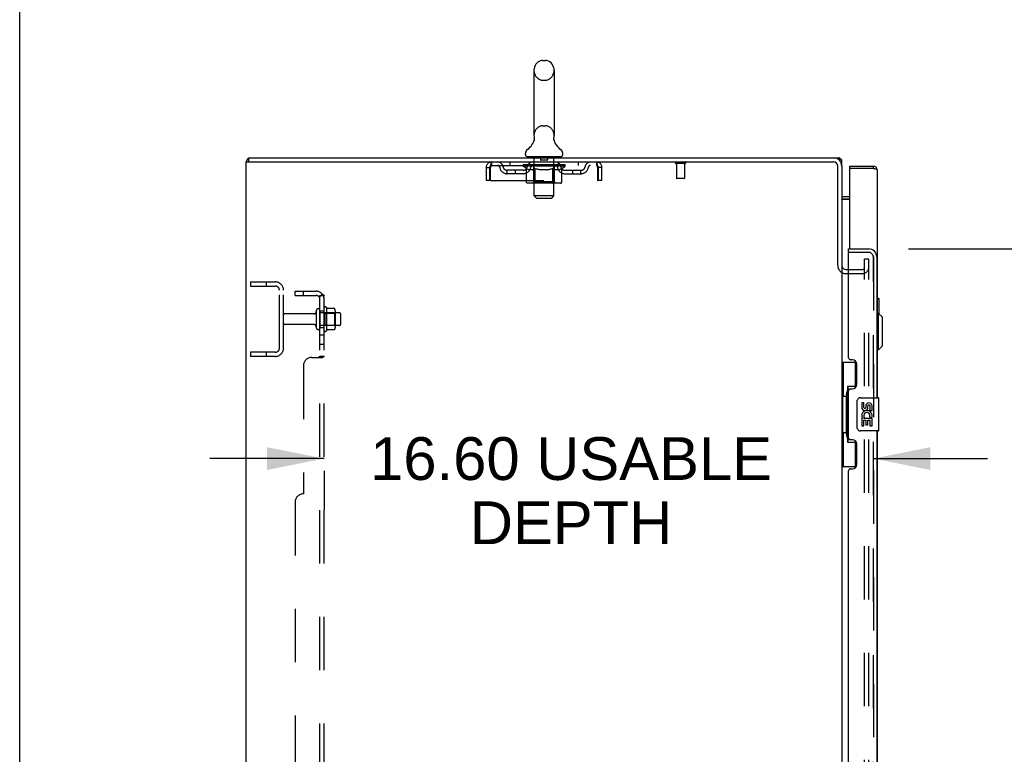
# Model space of a CAD drawing. Header units: inches. Extents: x 0 to 293, y 0 to 190.
# Tile 15 of 104: x 0 to 30, y 116 to 138. Entities that reach past the tile are written whole.
import ezdxf

# ---------------------------------------------------------------- set-up
doc = ezdxf.new("R2010")
doc.units = ezdxf.units.IN
doc.header["$LTSCALE"] = 16.12069
doc.header["$MEASUREMENT"] = 0
doc.linetypes.add('HIDDEN', pattern=[0.2, 0.1, -0.1])
doc.layers.get('0').update_dxf_attribs({"linetype": 'CONTINUOUS'})
for name, color, linetype in [('DEFAULT_2', 8, 'HIDDEN'), ('DIMENSIONS', 7, 'CONTINUOUS'), ('EXD_ENCLOSURE_DOOR_ASSEMBLY', 7, 'CONTINUOUS'), ('LEFT_OR_SECONDARY_DOOR_ASSEMBLY', 7, 'CONTINUOUS'), ('RIGHT_OR_MAIN_DOOR_ASSEMBLY', 7, 'CONTINUOUS'), ('SUBPANEL', 7, 'CONTINUOUS')]:
    doc.layers.add(name, color=color, linetype=linetype)
doc.styles.get("Standard").update_dxf_attribs({"font": 'arial.ttf'})
doc.dimstyles.new('DIMSTYLE_1', dxfattribs={"dimtxt": 1.293103, "dimasz": 1.724138, "dimexe": 0.09, "dimexo": 0.07, "dimgap": 0.0375, "dimtad": 0, "dimtih": 1, "dimtoh": 1, "dimzin": 4, "dimdsep": 46, "dimtxsty": 'Standard', "dimblk": '_FILLED', "dimblk1": '_FILLED', "dimblk2": '_FILLED', "dimcen": 0.09, "dimadec": 3, "dimazin": 1, "dimtfac": 1, "dimtdec": 3, "dimtofl": 0, "dimtmove": 0, "dimatfit": 3, "dimldrblk": '_FILLED', "dimfxl": 0, "dimtolj": 1, "dimtzin": 4, "dimarcsym": 0})

# ---------------------------------------------------------------- blocks, each defined once
blk = doc.blocks.new('_FILLED')
at = {"color": 0, "linetype": 'ByBlock'}
blk.add_solid([(0, 0), (-1, 0.2), (-1, -0.2)], dxfattribs=at)
blk = doc.blocks.new('*D7')
at = {"layer": 'DIMENSIONS', "color": 2, "linetype": 'Continuous'}
for p, q in [((26.869, 131.112), (34.052, 131.112)), ((32.5, 131.112), (32.5, 102.005)), ((32.5, 68.612), (32.5, 97.479)), ((26.869, 68.612), (34.052, 68.612))]:
    blk.add_line(p, q, dxfattribs=at)
at = {"layer": 'DIMENSIONS', "color": 2, "linetype": 'Continuous', "xscale": 1.724137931, "yscale": 1.724137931, "zscale": 1.724137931}
for p, rotation in [((32.5, 131.112), 90), ((32.5, 68.612), 270)]:
    blk.add_blockref('_FILLED', p, dxfattribs=dict(at, rotation=rotation))
at = {"layer": 'DIMENSIONS', "color": 2, "linetype": 'Continuous', "insert": (32.5, 101.358), "char_height": 1.2931, "width": 6.61454, "attachment_point": 2, "line_spacing_factor": 0.9}
blk.add_mtext('62.50\\PDOORS', dxfattribs=at)
blk = doc.blocks.new('*D11')
at = {"layer": 'DIMENSIONS', "color": 2, "linetype": 'Continuous'}
for p, q in [((9.2, 124.774), (5.752, 124.774)), ((25.804, 124.774), (29.253, 124.774)), ((9.2, 124.405), (9.2, 123.222)), ((25.804, 124.405), (25.804, 123.222))]:
    blk.add_line(p, q, dxfattribs=at)
at = {"layer": 'DIMENSIONS', "color": 2, "linetype": 'Continuous', "xscale": 1.724137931, "yscale": 1.724137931, "zscale": 1.724137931}
blk.add_blockref('_FILLED', (9.2, 124.774), dxfattribs=at)
at = {"layer": 'DIMENSIONS', "color": 2, "linetype": 'Continuous', "xscale": 1.724137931, "yscale": 1.724137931, "zscale": 1.724137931, "rotation": 180}
blk.add_blockref('_FILLED', (25.804, 124.774), dxfattribs=at)
at = {"layer": 'DIMENSIONS', "color": 2, "linetype": 'Continuous', "insert": (16.667, 125.421), "char_height": 1.2931, "width": 12.13306, "attachment_point": 2, "line_spacing_factor": 0.9}
blk.add_mtext('16.60 USABLE\\PDEPTH', dxfattribs=at)

msp = doc.modelspace()

# ---------------------------------------------------------------- linework, layer by layer
at = {"color": 7, "linetype": 'Continuous'}
for p, q in [((0, 0), (0, 189.655)), ((15.807, 136.808), (15.894, 136.808)), ((15.544, 136.508), (15.544, 134.533)), ((16.156, 136.508), (16.156, 134.533)), ((15.55, 134.39), (15.549, 134.385)), ((16.144, 134.434), (16.145, 134.439)), ((16.144, 134.429), (16.144, 134.434)), ((16.144, 134.424), (16.144, 134.429)), ((16.145, 134.419), (16.144, 134.424)), ((16.145, 134.444), (16.146, 134.449)), ((16.145, 134.439), (16.145, 134.444)), ((16.145, 134.414), (16.145, 134.419)), ((16.146, 134.409), (16.145, 134.414)), ((16.146, 134.454), (16.147, 134.459)), ((16.146, 134.449), (16.146, 134.454)), ((16.147, 134.404), (16.146, 134.409)), ((16.147, 134.459), (16.148, 134.463)), ((16.148, 134.4), (16.147, 134.404)), ((16.149, 134.396), (16.148, 134.4)), ((15.288, 133.961), (15.288, 134.001)), ((16.413, 133.961), (16.413, 134.001)), ((6.85, 61.987), (6.85, 133.737)), ((6.85, 133.737), (24.6, 133.737)), ((6.913, 133.862), (6.913, 133.737)), ((6.913, 133.862), (24.6, 133.862)), ((15.35, 133.892), (15.35, 133.862)), ((16.35, 133.892), (15.35, 133.892)), ((16.35, 133.892), (16.35, 133.862)), ((24.775, 133.799), (24.775, 133.862)), ((24.797, 133.843), (24.775, 133.81)), ((24.725, 130.619), (24.725, 133.612)), ((24.85, 133.612), (24.85, 130.612)), ((25.093, 132.612), (24.892, 132.612)), ((24.85, 130.581), (24.85, 69.144)), ((24.975, 130.487), (25.054, 130.487))]:
    msp.add_line(p, q, dxfattribs=at)
at = {"color": 3, "linetype": 'Continuous'}
for p, q in [((24.6, 133.862), (24.775, 133.862)), ((24.85, 133.799), (24.766, 133.799)), ((24.85, 133.612), (24.85, 133.799)), ((24.851, 132.616), (24.851, 132.619)), ((24.851, 132.613), (24.851, 132.616)), ((24.851, 132.61), (24.851, 132.613)), ((24.851, 132.61), (25.093, 132.61)), ((25.093, 132.687), (24.892, 132.687))]:
    msp.add_line(p, q, dxfattribs=at)
at = {"color": 7, "linetype": 'Continuous'}
msp.add_lwpolyline([(15.552, 134.463), (15.553, 134.459), (15.554, 134.454), (15.555, 134.449), (15.555, 134.444), (15.556, 134.439), (15.556, 134.434), (15.556, 134.429), (15.556, 134.424), (15.556, 134.419), (15.555, 134.414), (15.555, 134.409), (15.554, 134.404), (15.553, 134.399), (15.552, 134.394), (15.55, 134.39)], dxfattribs=at)
at = {"color": 3, "linetype": 'Continuous'}
for points in [[(24.787, 133.854), (24.785, 133.856), (24.784, 133.858), (24.783, 133.859), (24.781, 133.86), (24.78, 133.861), (24.779, 133.862), (24.777, 133.862), (24.776, 133.862), (24.775, 133.862)], [(24.797, 133.843), (24.796, 133.844), (24.794, 133.846), (24.792, 133.847), (24.791, 133.849), (24.789, 133.851), (24.787, 133.854)]]:
    msp.add_lwpolyline(points, dxfattribs=at)
at = {"color": 7, "linetype": 'Continuous'}
for centre, radius, start, end in [((15.85, 136.508), 0.306, 105.6303, 180), ((15.807, 136.664), 0.144, 90, 105.6303), ((15.894, 136.664), 0.144, 74.3697, 90), ((15.85, 136.508), 0.306, 0, 74.3697), ((15.85, 134.533), 0.306, 180, 193.2053), ((15.85, 134.533), 0.306, 346.7947, 360), ((15.052, 134.549), 0.523, 304.6624, 347.2389), ((16.648, 134.549), 0.523, 192.7611, 235.3376), ((15.432, 134.001), 0.144, 124.6624, 180), ((15.357, 133.961), 0.069, 180, 265), ((16.344, 133.961), 0.069, 275, 360), ((16.269, 134.001), 0.144, 360, 55.3376), ((24.6, 133.612), 0.25, 0, 90), ((24.6, 133.612), 0.125, 0, 90), ((24.892, 132.729), 0.117, 249.2391, 270), ((24.975, 130.612), 0.125, 180, 270)]:
    msp.add_arc(centre, radius, start, end, dxfattribs=at)
at = {"color": 3, "linetype": 'Continuous'}
for centre, radius, start, end in [((6.986, 133.726), 0.136, 122.7312, 175.358), ((24.733, 133.745), 0.117, 27.4991, 56.9002), ((24.892, 132.729), 0.042, 180, 270)]:
    msp.add_arc(centre, radius, start, end, dxfattribs=at)
at = {"layer": 'DEFAULT_2', "color": 8, "linetype": 'HIDDEN'}
for p, q in [((15.807, 136.208), (15.894, 136.208)), ((15.807, 134.833), (15.894, 134.833)), ((14.267, 133.633), (14.267, 133.737)), ((14.267, 133.633), (17.433, 133.633)), ((14.819, 133.737), (14.819, 133.633)), ((15.217, 133.608), (15.217, 133.654)), ((15.227, 133.648), (15.227, 133.654)), ((15.235, 133.644), (15.235, 133.648)), ((15.235, 133.644), (16.465, 133.644)), ((15.244, 133.644), (15.244, 133.648)), ((15.245, 133.644), (15.245, 133.648)), ((15.255, 133.648), (15.255, 133.654)), ((15.271, 133.644), (15.271, 133.648)), ((15.273, 133.644), (15.273, 133.648)), ((15.302, 133.648), (15.302, 133.654)), ((15.316, 133.644), (15.316, 133.648)), ((15.319, 133.644), (15.319, 133.648)), ((15.523, 133.647), (15.322, 133.647)), ((15.365, 133.648), (15.365, 133.654)), ((15.367, 133.644), (15.367, 133.647)), ((15.367, 133.644), (15.367, 133.647)), ((15.37, 133.644), (15.37, 133.647)), ((15.377, 133.644), (15.377, 133.648)), ((15.377, 133.644), (15.377, 133.647)), ((15.381, 133.644), (15.381, 133.648)), ((15.384, 133.644), (15.384, 133.648)), ((15.389, 133.644), (15.389, 133.647)), ((15.403, 133.644), (15.403, 133.647)), ((15.413, 133.633), (15.413, 133.737)), ((15.421, 133.644), (15.421, 133.65)), ((15.421, 133.644), (15.421, 133.647)), ((15.442, 133.644), (15.442, 133.647)), ((15.443, 133.648), (15.443, 133.654)), ((15.453, 133.644), (15.453, 133.648)), ((15.457, 133.644), (15.457, 133.648)), ((15.466, 133.644), (15.466, 133.647)), ((15.478, 133.644), (15.478, 133.652)), ((15.493, 133.644), (15.493, 133.647)), ((15.496, 133.644), (15.496, 133.647)), ((15.523, 133.644), (15.523, 133.647)), ((15.59, 133.647), (15.528, 133.647)), ((15.53, 133.892), (15.53, 133.862)), ((15.534, 133.648), (15.534, 133.654)), ((15.54, 133.644), (15.54, 133.648)), ((15.545, 133.644), (15.545, 133.648)), ((15.55, 132.711), (15.55, 133.862)), ((15.551, 133.644), (15.551, 133.653)), ((15.555, 133.644), (15.555, 133.647)), ((15.566, 133.644), (15.566, 133.647)), ((15.59, 133.644), (15.59, 133.647)), ((15.665, 133.647), (15.606, 133.647)), ((15.626, 133.644), (15.626, 133.647)), ((15.634, 133.648), (15.634, 133.654)), ((15.637, 133.644), (15.637, 133.648)), ((15.64, 133.644), (15.64, 133.654)), ((15.642, 133.644), (15.642, 133.648)), ((15.65, 133.644), (15.65, 133.648)), ((15.665, 133.644), (15.665, 133.647)), ((15.746, 133.647), (15.691, 133.647)), ((15.704, 133.644), (15.704, 133.647)), ((15.736, 133.647), (15.85, 133.654)), ((15.74, 133.648), (15.74, 133.654)), ((15.741, 133.654), (15.74, 133.654)), ((15.741, 133.648), (15.741, 133.654)), ((15.741, 133.644), (15.741, 133.648)), ((15.745, 133.882), (15.745, 133.802)), ((15.745, 133.644), (15.745, 133.648)), ((15.746, 133.644), (15.746, 133.648)), ((15.746, 133.644), (15.746, 133.647)), ((15.945, 133.792), (15.755, 133.792)), ((15.829, 133.647), (15.781, 133.647)), ((15.787, 133.644), (15.787, 133.647)), ((15.829, 133.644), (15.829, 133.647)), ((15.848, 133.648), (15.848, 133.648)), ((15.848, 133.644), (15.848, 133.648)), ((15.848, 133.644), (15.848, 133.648)), ((15.85, 133.648), (15.85, 133.654)), ((15.85, 133.654), (15.965, 133.647)), ((15.853, 133.644), (15.853, 133.648)), ((15.853, 133.644), (15.853, 133.648)), ((15.853, 133.648), (15.853, 133.648)), ((15.871, 133.644), (15.871, 133.647)), ((15.871, 133.647), (15.919, 133.647)), ((15.914, 133.644), (15.914, 133.647)), ((15.954, 133.644), (15.954, 133.648)), ((15.955, 133.882), (15.955, 133.802)), ((15.955, 133.644), (15.955, 133.647)), ((15.955, 133.647), (16.009, 133.647)), ((15.956, 133.644), (15.956, 133.648)), ((15.96, 133.648), (15.96, 133.654)), ((15.96, 133.648), (15.96, 133.654)), ((15.96, 133.654), (15.96, 133.654)), ((15.96, 133.644), (15.96, 133.648)), ((15.996, 133.644), (15.996, 133.647)), ((16.035, 133.644), (16.035, 133.647)), ((16.035, 133.647), (16.094, 133.647)), ((16.051, 133.644), (16.051, 133.648)), ((16.058, 133.644), (16.058, 133.648)), ((16.061, 133.644), (16.061, 133.654)), ((16.063, 133.644), (16.063, 133.648)), ((16.067, 133.648), (16.067, 133.654)), ((16.074, 133.644), (16.074, 133.647)), ((16.11, 133.644), (16.11, 133.647)), ((16.11, 133.647), (16.172, 133.647)), ((16.134, 133.644), (16.134, 133.647)), ((16.145, 133.644), (16.145, 133.647)), ((16.149, 133.644), (16.149, 133.653)), ((16.15, 132.711), (16.15, 133.862)), ((16.155, 133.644), (16.155, 133.648)), ((16.16, 133.644), (16.16, 133.648)), ((16.167, 133.648), (16.167, 133.654)), ((16.17, 133.892), (16.17, 133.862)), ((16.177, 133.644), (16.177, 133.647)), ((16.177, 133.647), (16.484, 133.647)), ((16.204, 133.644), (16.204, 133.647)), ((16.207, 133.644), (16.207, 133.647)), ((16.223, 133.644), (16.223, 133.652)), ((16.234, 133.644), (16.234, 133.647)), ((16.243, 133.644), (16.243, 133.648)), ((16.248, 133.644), (16.248, 133.648)), ((16.257, 133.648), (16.257, 133.654)), ((16.259, 133.644), (16.259, 133.647)), ((16.279, 133.644), (16.279, 133.65)), ((16.28, 133.644), (16.28, 133.647)), ((16.288, 133.633), (16.288, 133.737)), ((16.298, 133.644), (16.298, 133.647)), ((16.312, 133.644), (16.312, 133.647)), ((16.316, 133.644), (16.316, 133.648)), ((16.32, 133.644), (16.32, 133.648)), ((16.323, 133.644), (16.323, 133.648)), ((16.323, 133.644), (16.323, 133.647)), ((16.33, 133.644), (16.33, 133.647)), ((16.333, 133.644), (16.333, 133.647)), ((16.334, 133.644), (16.334, 133.647)), ((16.335, 133.648), (16.335, 133.654)), ((16.362, 133.651), (16.482, 133.652)), ((16.362, 133.647), (16.362, 133.651)), ((16.381, 133.644), (16.381, 133.648)), ((16.384, 133.644), (16.384, 133.648)), ((16.399, 133.648), (16.399, 133.654)), ((16.427, 133.644), (16.427, 133.648)), ((16.429, 133.644), (16.429, 133.648)), ((16.445, 133.648), (16.445, 133.654)), ((16.455, 133.644), (16.455, 133.648)), ((16.456, 133.644), (16.456, 133.648)), ((16.465, 133.644), (16.465, 133.648)), ((16.474, 133.648), (16.474, 133.654)), ((16.482, 133.647), (16.482, 133.652)), ((16.484, 133.608), (16.484, 133.648)), ((16.882, 133.737), (16.882, 133.633)), ((17.433, 133.737), (17.433, 133.633)), ((20.117, 133.694), (19.833, 133.694)), ((19.851, 133.694), (19.851, 133.247)), ((20.099, 133.694), (20.099, 133.247)), ((14.1, 133.57), (14.1, 133.175)), ((14.1, 133.57), (14.204, 133.57)), ((14.204, 133.57), (14.204, 133.175)), ((14.234, 133.175), (14.234, 133.57)), ((14.736, 133.382), (14.736, 133.486)), ((15.219, 133.486), (14.736, 133.486)), ((15.219, 133.382), (14.736, 133.382)), ((14.986, 133.382), (14.986, 133.486)), ((15.316, 133.538), (15.217, 133.608)), ((16.484, 133.608), (15.217, 133.608)), ((15.316, 133.133), (15.316, 133.538)), ((15.316, 133.538), (15.33, 133.529)), ((15.344, 133.52), (15.33, 133.529)), ((15.358, 133.513), (15.344, 133.52)), ((15.371, 133.506), (15.357, 133.513)), ((15.385, 133.501), (15.371, 133.506)), ((15.398, 133.496), (15.384, 133.501)), ((15.502, 133.496), (15.398, 133.496)), ((15.502, 133.496), (15.515, 133.501)), ((15.529, 133.506), (15.515, 133.501)), ((15.542, 133.513), (15.529, 133.506)), ((15.538, 133.136), (15.538, 133.604)), ((15.556, 133.52), (15.542, 133.513)), ((15.57, 133.529), (15.556, 133.52)), ((15.584, 133.538), (15.57, 133.529)), ((15.584, 133.133), (15.584, 133.538)), ((15.584, 133.538), (15.613, 133.529)), ((15.641, 133.52), (15.612, 133.529)), ((15.669, 133.513), (15.641, 133.52)), ((15.696, 133.506), (15.668, 133.513)), ((15.724, 133.501), (15.696, 133.506)), ((15.751, 133.496), (15.724, 133.501)), ((15.949, 133.496), (15.751, 133.496)), ((15.949, 133.496), (15.977, 133.501)), ((16.005, 133.506), (15.977, 133.501)), ((16.033, 133.513), (16.005, 133.506)), ((16.061, 133.521), (16.033, 133.513)), ((16.09, 133.53), (16.061, 133.521)), ((16.119, 133.539), (16.09, 133.529)), ((16.119, 133.133), (16.119, 133.539)), ((16.119, 133.539), (16.134, 133.529)), ((16.149, 133.52), (16.134, 133.529)), ((16.163, 133.513), (16.148, 133.521)), ((16.163, 133.136), (16.163, 133.604)), ((16.177, 133.506), (16.163, 133.513)), ((16.192, 133.5), (16.177, 133.506)), ((16.206, 133.496), (16.191, 133.501)), ((16.3, 133.496), (16.206, 133.496)), ((16.3, 133.496), (16.314, 133.501)), ((16.328, 133.506), (16.314, 133.501)), ((16.343, 133.513), (16.328, 133.506)), ((16.357, 133.521), (16.342, 133.513)), ((16.372, 133.53), (16.357, 133.521)), ((16.387, 133.54), (16.372, 133.53)), ((16.387, 133.54), (16.484, 133.608)), ((16.387, 133.133), (16.387, 133.54)), ((16.482, 133.486), (16.965, 133.486)), ((16.482, 133.382), (16.965, 133.382)), ((16.715, 133.382), (16.715, 133.486)), ((16.965, 133.382), (16.965, 133.486)), ((17.462, 133.584), (17.466, 133.57)), ((17.466, 133.57), (17.466, 133.175)), ((17.496, 133.175), (17.496, 133.57)), ((17.6, 133.57), (17.496, 133.57)), ((17.6, 133.175), (17.6, 133.57)), ((14.204, 133.175), (14.1, 133.175)), ((14.234, 133.175), (17.466, 133.175)), ((16.344, 133.096), (15.359, 133.096)), ((15.538, 133.136), (15.498, 133.096)), ((16.163, 133.136), (15.538, 133.136)), ((15.587, 133.113), (15.586, 133.118)), ((15.589, 133.109), (15.587, 133.113)), ((15.595, 133.1), (15.593, 133.103)), ((15.6, 133.097), (15.598, 133.098)), ((15.603, 133.096), (15.6, 133.097)), ((15.605, 133.096), (15.603, 133.096)), ((16.163, 133.136), (16.203, 133.096)), ((17.6, 133.175), (17.496, 133.175)), ((20.089, 133.237), (19.861, 133.237)), ((15.619, 132.642), (15.55, 132.711)), ((16.15, 132.711), (15.55, 132.711)), ((15.619, 132.642), (16.081, 132.642)), ((16.081, 132.642), (16.15, 132.711)), ((25.538, 68.925), (25.538, 130.8)), ((25.663, 130.8), (25.538, 130.8)), ((25.663, 130.8), (25.538, 130.8)), ((25.663, 68.925), (25.663, 130.8)), ((25.475, 130.362), (24.975, 130.362)), ((25.054, 130.487), (25.475, 130.487)), ((6.975, 130.112), (6.975, 129.987)), ((6.975, 130.112), (7.725, 130.112)), ((7.451, 130.112), (7.451, 129.987)), ((6.975, 129.987), (7.725, 129.987)), ((7.85, 128.112), (7.85, 129.862)), ((7.975, 128.112), (7.975, 129.862)), ((8.965, 129.245), (8.965, 128.73)), ((9.075, 129.245), (9.075, 128.73)), ((9.67, 129.175), (9.075, 129.175)), ((9.2, 128.653), (9.2, 129.321)), ((9.22, 129.171), (9.2, 129.191)), ((9.22, 129.171), (9.22, 128.804)), ((9.22, 129.171), (9.516, 129.171)), ((9.27, 129.343), (9.27, 128.631)), ((9.515, 129.306), (9.297, 129.306)), ((9.516, 129.171), (9.536, 129.191)), ((9.516, 129.171), (9.516, 128.804)), ((9.536, 129.243), (9.536, 128.732)), ((8.903, 129.152), (8.005, 129.152)), ((9.7, 129.145), (9.7, 128.83)), ((8.903, 128.822), (8.005, 128.822)), ((9.67, 128.8), (9.075, 128.8)), ((9.22, 128.804), (9.2, 128.784)), ((9.22, 128.804), (9.516, 128.804)), ((9.515, 128.668), (9.297, 128.668)), ((9.516, 128.804), (9.536, 128.784)), ((6.975, 127.987), (6.975, 127.862)), ((7.725, 127.987), (6.975, 127.987)), ((7.451, 127.987), (7.451, 127.862)), ((7.725, 127.862), (6.975, 127.862))]:
    msp.add_line(p, q, dxfattribs=at)
for points in [[(14.234, 133.57), (14.237, 133.589), (14.239, 133.607), (14.241, 133.625), (14.244, 133.643), (14.246, 133.659), (14.248, 133.674), (14.251, 133.688), (14.253, 133.701), (14.255, 133.712), (14.258, 133.721), (14.26, 133.728), (14.263, 133.733), (14.265, 133.736), (14.267, 133.737)], [(14.234, 133.57), (14.239, 133.584), (14.241, 133.591), (14.244, 133.598), (14.246, 133.604), (14.248, 133.61), (14.251, 133.615), (14.253, 133.62), (14.255, 133.624), (14.258, 133.627), (14.26, 133.63), (14.263, 133.632), (14.265, 133.633), (14.267, 133.633)], [(17.433, 133.737), (17.436, 133.736), (17.438, 133.733), (17.44, 133.728), (17.443, 133.721), (17.445, 133.712), (17.447, 133.701), (17.45, 133.688), (17.452, 133.674), (17.454, 133.659), (17.457, 133.643), (17.459, 133.625), (17.462, 133.607), (17.464, 133.589), (17.466, 133.57)], [(17.433, 133.633), (17.436, 133.633), (17.438, 133.632), (17.44, 133.63), (17.443, 133.627), (17.445, 133.624), (17.447, 133.62), (17.45, 133.615), (17.452, 133.61), (17.454, 133.604), (17.457, 133.598), (17.459, 133.591), (17.462, 133.584)], [(15.359, 133.096), (15.354, 133.096), (15.349, 133.097), (15.344, 133.098), (15.339, 133.1), (15.334, 133.103), (15.33, 133.106), (15.326, 133.109), (15.323, 133.113), (15.32, 133.118), (15.318, 133.123), (15.317, 133.128), (15.316, 133.133)], [(15.585, 133.123), (15.584, 133.128), (15.584, 133.133)], [(15.586, 133.118), (15.585, 133.123), (15.584, 133.128), (15.584, 133.133)], [(15.598, 133.098), (15.595, 133.1), (15.593, 133.103), (15.591, 133.106), (15.589, 133.109)], [(16.098, 133.096), (16.1, 133.096), (16.103, 133.097), (16.105, 133.098), (16.108, 133.1), (16.11, 133.103), (16.112, 133.106), (16.114, 133.109), (16.116, 133.113), (16.117, 133.118), (16.118, 133.123), (16.119, 133.128), (16.119, 133.133)], [(16.344, 133.096), (16.349, 133.096), (16.354, 133.097), (16.359, 133.098), (16.364, 133.1), (16.369, 133.103), (16.373, 133.106), (16.377, 133.109), (16.38, 133.113), (16.383, 133.118), (16.385, 133.123), (16.386, 133.128), (16.387, 133.133)], [(9.297, 129.306), (9.296, 129.306), (9.294, 129.306), (9.293, 129.307), (9.293, 129.307), (9.292, 129.307), (9.291, 129.308), (9.291, 129.308), (9.29, 129.308), (9.29, 129.309), (9.29, 129.309), (9.289, 129.309), (9.289, 129.31), (9.289, 129.31), (9.289, 129.31), (9.288, 129.311), (9.288, 129.311), (9.288, 129.311), (9.288, 129.311)], [(9.524, 129.3), (9.523, 129.302), (9.522, 129.303), (9.521, 129.304), (9.52, 129.305), (9.518, 129.306), (9.516, 129.306), (9.515, 129.306)], [(9.288, 128.663), (9.288, 128.663), (9.288, 128.664), (9.288, 128.664), (9.289, 128.664), (9.289, 128.664), (9.289, 128.665), (9.289, 128.665), (9.29, 128.665), (9.29, 128.666), (9.29, 128.666), (9.291, 128.666), (9.291, 128.667), (9.292, 128.667), (9.293, 128.667), (9.293, 128.668), (9.294, 128.668), (9.296, 128.668), (9.297, 128.668)], [(9.524, 128.674), (9.523, 128.673), (9.522, 128.672), (9.521, 128.67), (9.52, 128.67), (9.518, 128.669), (9.516, 128.668), (9.515, 128.668)]]:
    msp.add_lwpolyline(points, dxfattribs=at)
for centre, radius, start, end in [((15.85, 136.508), 0.306, 180, 254.3697), ((15.85, 136.508), 0.306, 285.6303, 360), ((15.807, 136.352), 0.144, 254.3697, 270), ((15.894, 136.352), 0.144, 270, 285.6303), ((15.85, 134.533), 0.306, 105.6303, 180), ((15.807, 134.689), 0.144, 90, 105.6303), ((15.894, 134.689), 0.144, 74.3697, 90), ((15.85, 134.533), 0.306, 0, 74.3697), ((14.267, 133.57), 0.167, 90, 180), ((14.267, 133.57), 0.063, 90, 180), ((14.447, 133.57), 0.167, 8.0716, 90), ((14.447, 133.571), 0.0625, 7.9863, 90), ((15.508, 133.57), 0.167, 90, 171.9284), ((15.357, 133.961), 0.069, 265, 270), ((15.507, 133.571), 0.0625, 90, 172.0137), ((15.498, 133.604), 0.0398, 0, 90), ((15.52, 133.862), 0.03, 0, 90), ((15.735, 133.882), 0.01, 0, 90), ((15.755, 133.802), 0.01, 180, 270), ((15.945, 133.802), 0.01, 270, 360), ((15.965, 133.882), 0.01, 90, 180), ((16.18, 133.862), 0.03, 90, 180), ((16.203, 133.604), 0.0398, 90, 180), ((16.193, 133.57), 0.167, 8.0716, 90), ((16.193, 133.571), 0.0625, 7.9863, 90), ((16.344, 133.961), 0.069, 270, 275), ((17.254, 133.57), 0.167, 90, 171.9284), ((17.253, 133.571), 0.0625, 90, 172.0137), ((17.433, 133.57), 0.167, 0, 90), ((17.433, 133.57), 0.063, 0, 90), ((19.833, 133.716), 0.0215, 90, 270), ((20.117, 133.716), 0.0215, 270, 90), ((14.736, 133.611), 0.229, 187.9863, 270), ((14.736, 133.611), 0.125, 188.0716, 270), ((15.219, 133.611), 0.125, 270, 351.9284), ((15.219, 133.611), 0.229, 270, 352.0137), ((16.482, 133.611), 0.229, 187.9863, 270), ((16.482, 133.611), 0.125, 188.0716, 270), ((16.965, 133.611), 0.125, 270, 351.9284), ((16.965, 133.611), 0.229, 270, 352.0137), ((19.861, 133.247), 0.01, 180, 270), ((20.089, 133.247), 0.01, 270, 360), ((24.975, 130.612), 0.25, 180, 270), ((25.475, 130.55), 0.188, 270, 360), ((25.475, 130.55), 0.0625, 270, 360), ((7.725, 129.862), 0.25, 0, 90), ((7.725, 129.862), 0.125, 0, 90), ((8.903, 129.215), 0.0625, 270, 360), ((9.02, 129.245), 0.055, 0, 180), ((9.239, 129.321), 0.0384, 34.4497, 180), ((8.67, 128.987), 0.698, 27.6814, 30.6631), ((9.395, 129.243), 0.141, 0, 23.95), ((9.67, 129.145), 0.03, 0, 90), ((8.005, 129.122), 0.03, 90, 180), ((8.005, 128.852), 0.03, 180, 270), ((8.903, 128.76), 0.0625, 0, 90), ((9.02, 128.73), 0.055, 180, 360), ((9.239, 128.653), 0.0384, 180, 325.5503), ((8.67, 128.987), 0.698, 329.3369, 332.3186), ((9.395, 128.732), 0.141, 336.05, 360), ((9.67, 128.83), 0.03, 270, 360), ((7.725, 128.112), 0.25, 270, 360), ((7.725, 128.112), 0.125, 270, 360)]:
    msp.add_arc(centre, radius, start, end, dxfattribs=at)
for centre, major_axis, ratio, start_param, end_param in [((15.85, 133.654), (0.633, 0.007), 0.05963, 2.96643, 3.140963), ((15.197, 133.642), (0.198, 0), 0.060556, 0.430652, 1.470503), ((15.85, 133.654), (0.633, 0), 0.060556, -3.141593, -2.96706), ((15.197, 133.636), (0.198, 0.002), 0.05963, 1.376596, 1.469874), ((15.85, 133.654), (0.633, 0.013), 0.05688, 2.791345, 2.965878), ((15.241, 133.642), (0.198, -0.002), 0.05963, 0.605815, 1.645666), ((15.173, 133.642), (0.198, 0.002), 0.05963, 0.25549, 1.295341), ((15.85, 133.654), (0.633, -0.007), 0.05963, -2.96643, -2.791898), ((15.241, 133.636), (0.198, 0), 0.060556, 1.551758, 1.645036), ((15.173, 133.636), (0.198, 0.004), 0.05688, 1.20151, 1.294789), ((15.243, 133.638), (0.164, 0.002), 0.05963, 1.065228, 1.614276), ((15.223, 133.638), (0.164, 0.003), 0.05688, 0.890143, 1.43919), ((15.281, 133.638), (0.164, 0), 0.060556, 1.240391, 1.789438), ((15.85, 133.654), (0.633, 0.019), 0.052395, 2.616403, 2.790936), ((15.304, 133.642), (0.198, -0.004), 0.05688, 0.7809, 1.820751), ((15.169, 133.642), (0.198, 0.004), 0.05688, 0.080405, 1.120256), ((15.85, 133.654), (0.633, -0.013), 0.05688, -2.791345, -2.616812), ((15.304, 133.636), (0.198, -0.002), 0.05963, 1.72692, 1.820198), ((15.169, 133.636), (0.198, 0.006), 0.052395, 1.026568, 1.119847), ((15.222, 133.638), (0.164, 0.005), 0.052395, 0.715201, 1.264248), ((15.336, 133.638), (0.164, -0.002), 0.05963, 1.415553, 1.9646), ((15.85, 133.654), (0.633, 0.025), 0.046319, 2.441654, 2.616187), ((15.383, 133.642), (0.198, -0.006), 0.052395, 0.955842, 1.995693), ((15.186, 133.642), (0.198, 0.006), 0.052395, -0.094537, 0.945314), ((15.85, 133.654), (0.633, -0.019), 0.052395, -2.616403, -2.44187), ((15.383, 133.636), (0.198, -0.004), 0.05688, 1.902006, 1.995284), ((15.186, 133.636), (0.198, 0.008), 0.046319, 0.851819, 0.945098), ((15.241, 133.638), (0.164, 0.006), 0.046319, 0.540452, 1.089499), ((15.407, 133.638), (0.164, -0.003), 0.05688, 1.590638, 2.139686), ((15.85, 133.654), (0.633, 0.029), 0.038841, 2.267123, 2.441656), ((15.477, 133.642), (0.198, -0.008), 0.046319, 1.130591, 2.170442), ((15.223, 133.642), (0.198, 0.008), 0.046319, -0.269286, 0.770565), ((15.85, 133.654), (0.633, -0.025), 0.046319, -2.441654, -2.267121), ((15.477, 133.636), (0.198, -0.006), 0.052395, 2.076947, 2.170226), ((15.223, 133.636), (0.198, 0.009), 0.038841, 0.677289, 0.770567), ((15.277, 133.638), (0.164, 0.008), 0.038841, 0.365921, 0.914969), ((15.492, 133.638), (0.164, -0.005), 0.052395, 1.76558, 2.314627), ((15.85, 133.654), (0.633, 0.033), 0.030195, 2.09281, 2.267343), ((15.581, 133.642), (0.198, -0.009), 0.038841, 1.305122, 2.344973), ((15.279, 133.642), (0.198, 0.009), 0.038841, -0.443817, 0.596034), ((15.85, 133.654), (0.633, -0.029), 0.038841, -2.267123, -2.092591), ((15.581, 133.636), (0.198, -0.008), 0.046319, 2.251696, 2.344975), ((15.279, 133.636), (0.198, 0.01), 0.030195, 0.502975, 0.596254), ((15.332, 133.638), (0.164, 0.009), 0.030195, 0.191608, 0.740655), ((15.587, 133.638), (0.164, -0.006), 0.046319, 1.940329, 2.489376), ((15.353, 133.642), (0.198, 0.01), 0.030195, -0.61813, 0.421721), ((15.694, 133.642), (0.198, -0.01), 0.030195, 1.479435, 2.519286), ((15.85, 133.654), (0.633, 0.036), 0.020645, 1.918687, 2.09322), ((15.85, 133.654), (0.633, -0.033), 0.030195, -2.09281, -1.918277), ((15.694, 133.636), (0.198, -0.009), 0.038841, 2.426227, 2.519505), ((15.353, 133.636), (0.198, 0.011), 0.020645, 0.328852, 0.422131), ((15.402, 133.638), (0.164, 0.009), 0.020645, 0.017485, 0.566532), ((15.691, 133.638), (0.164, -0.008), 0.038841, 2.11486, 2.663907), ((15.442, 133.642), (0.198, 0.011), 0.020645, -0.792253, 0.247598), ((15.812, 133.642), (0.198, -0.011), 0.020645, 1.653558, 2.693409), ((15.85, 133.654), (0.633, 0.038), 0.010478, 1.744704, 1.919237), ((15.85, 133.654), (0.633, -0.036), 0.020645, -1.918687, -1.744154), ((15.812, 133.636), (0.198, -0.01), 0.030195, 2.60054, 2.693819), ((15.442, 133.636), (0.198, 0.012), 0.010478, 0.154869, 0.248148), ((15.486, 133.638), (0.164, 0.01), 0.010478, 6.126688, 6.675735), ((15.799, 133.638), (0.164, -0.009), 0.030195, 2.289173, 2.83822), ((15.543, 133.642), (0.198, 0.012), 0.010478, -0.966236, -0.000846), ((15.931, 133.642), (0.198, -0.012), 0.010478, 1.827541, 2.867392), ((15.85, 133.654), (0.633, -0.038), 0.010478, -1.744704, -1.570171), ((15.931, 133.636), (0.198, -0.011), 0.020645, 2.774664, 2.867942), ((15.909, 133.638), (0.164, -0.009), 0.020645, 2.463296, 3.012344), ((15.77, 133.642), (0.198, 0.012), 0.010478, 0.274201, 1.314052), ((15.683, 133.638), (0.164, 0.01), 0.010478, -0.000483, 0.504314), ((15.653, 133.636), (0.198, 0.012), 0.010478, 0.099668, 0.192946), ((15.85, 133.654), (0.633, 0.038), 0.010478, -1.571421, -1.396888), ((16.047, 133.636), (0.198, -0.012), 0.010478, 2.948646, 3.041925), ((16.017, 133.638), (0.164, -0.01), 0.010478, 2.637279, 3.142076), ((15.888, 133.642), (0.198, 0.011), 0.020645, 0.448184, 1.488034), ((15.791, 133.638), (0.164, 0.009), 0.020645, 0.129249, 0.678296), ((15.77, 133.636), (0.198, 0.011), 0.020645, 0.273651, 0.366929), ((16.158, 133.642), (0.198, -0.012), 0.010478, -3.140747, -2.175357), ((15.85, 133.654), (0.633, 0.036), 0.020645, -1.397439, -1.222906), ((15.85, 133.654), (0.633, -0.038), 0.010478, 1.222355, 1.396888), ((16.006, 133.642), (0.198, 0.01), 0.030195, 0.622307, 1.662158), ((15.901, 133.638), (0.164, 0.009), 0.030195, 0.303372, 0.852419), ((16.215, 133.638), (0.164, -0.01), 0.010478, 2.749043, 3.29809), ((16.259, 133.642), (0.198, -0.011), 0.020645, 2.893995, 3.933846), ((15.888, 133.636), (0.198, 0.01), 0.030195, 0.447774, 0.541052), ((16.259, 133.636), (0.198, -0.012), 0.010478, 2.893445, 2.986723), ((15.85, 133.654), (0.633, 0.033), 0.030195, -1.223315, -1.048783), ((15.85, 133.654), (0.633, -0.036), 0.020645, 1.048373, 1.222906), ((16.119, 133.642), (0.198, 0.009), 0.038841, 0.79662, 1.836471), ((16.01, 133.638), (0.164, 0.008), 0.038841, 0.477686, 1.026733), ((16.299, 133.638), (0.164, -0.009), 0.020645, 2.57506, 3.124108), ((16.348, 133.642), (0.198, -0.01), 0.030195, 2.719872, 3.759723), ((16.224, 133.642), (0.198, 0.008), 0.046319, 0.971151, 2.011002), ((16.006, 133.636), (0.198, 0.009), 0.038841, 0.622087, 0.715366), ((16.348, 133.636), (0.198, -0.011), 0.020645, 2.719462, 2.812741), ((15.85, 133.654), (0.633, 0.029), 0.038841, -1.049002, -0.874469), ((15.85, 133.654), (0.633, -0.033), 0.030195, 0.87425, 1.048783), ((16.113, 133.638), (0.164, 0.006), 0.046319, 0.652216, 1.201263), ((16.317, 133.642), (0.198, 0.006), 0.052395, 1.1459, 2.185751), ((16.369, 133.638), (0.164, -0.009), 0.030195, 2.400937, 2.949985), ((16.421, 133.642), (0.198, -0.009), 0.038841, 2.545558, 3.585409), ((16.209, 133.638), (0.164, 0.005), 0.052395, 0.826965, 1.376012), ((16.119, 133.636), (0.198, 0.008), 0.046319, 0.796618, 0.889896), ((16.421, 133.636), (0.198, -0.01), 0.030195, 2.545339, 2.638617), ((16.397, 133.642), (0.198, 0.004), 0.05688, 1.320842, 2.360692), ((15.85, 133.654), (0.633, 0.025), 0.046319, -0.874471, -0.699939), ((15.85, 133.654), (0.633, -0.029), 0.038841, 0.699936, 0.874469), ((16.477, 133.642), (0.198, -0.008), 0.046319, 2.371028, 3.410879), ((16.423, 133.638), (0.164, -0.008), 0.038841, 2.226624, 2.775671), ((16.459, 133.642), (0.198, 0.002), 0.05963, 1.495927, 2.535778), ((16.293, 133.638), (0.164, 0.003), 0.05688, 1.001907, 1.550954), ((16.514, 133.642), (0.198, -0.006), 0.052395, 2.196279, 3.23613), ((16.46, 133.638), (0.164, -0.006), 0.046319, 2.052093, 2.601141), ((16.224, 133.636), (0.198, 0.006), 0.052395, 0.971367, 1.064645), ((16.503, 133.642), (0.198, 0), 0.060556, 2.364024, 2.71094), ((16.477, 133.636), (0.198, -0.009), 0.038841, 2.371026, 2.464304), ((16.531, 133.642), (0.198, -0.004), 0.05688, 2.021337, 3.061188), ((15.85, 133.654), (0.633, 0.019), 0.052395, -0.699723, -0.52519), ((15.85, 133.654), (0.633, -0.025), 0.046319, 0.525406, 0.699939), ((16.528, 133.642), (0.198, -0.002), 0.05963, 1.846251, 2.886102), ((16.364, 133.638), (0.164, 0.002), 0.05963, 1.176993, 1.72604), ((16.478, 133.638), (0.164, -0.005), 0.052395, 1.877344, 2.426392), ((16.42, 133.638), (0.164, 0), 0.060556, 1.352155, 1.901202), ((16.478, 133.638), (0.164, -0.003), 0.05688, 1.702402, 2.25145), ((16.458, 133.638), (0.164, -0.002), 0.05963, 1.527317, 2.076364), ((16.317, 133.636), (0.198, 0.004), 0.05688, 1.146309, 1.239587), ((16.514, 133.636), (0.198, -0.008), 0.046319, 2.196495, 2.289773), ((15.85, 133.654), (0.633, 0.013), 0.05688, -0.524781, -0.350248), ((15.85, 133.654), (0.633, -0.019), 0.052395, 0.350657, 0.52519), ((16.503, 133.636), (0.198, -0.002), 0.05963, 1.764997, 1.971333), ((16.397, 133.636), (0.198, 0.002), 0.05963, 1.321394, 1.414673), ((16.531, 133.636), (0.198, -0.006), 0.052395, 2.021746, 2.115024), ((15.85, 133.654), (0.633, 0.007), 0.05963, -0.349695, -0.175162), ((15.85, 133.654), (0.633, -0.013), 0.05688, 0.175715, 0.350248), ((16.459, 133.636), (0.198, 0), 0.060556, 1.496556, 1.589835), ((16.528, 133.636), (0.198, -0.004), 0.05688, 1.846804, 1.940083), ((15.85, 133.654), (0.633, -0.007), 0.05963, 6.27665, 6.458348), ((15.85, 133.654), (0.633, 0), 0.060556, -0.174533, -0.058352)]:
    msp.add_ellipse(centre, major_axis=major_axis, ratio=ratio, start_param=start_param, end_param=end_param, dxfattribs=at)
at = {"layer": 'EXD_ENCLOSURE_DOOR_ASSEMBLY', "color": 7, "linetype": 'Continuous'}
for p, q in [((25.093, 133.537), (25.093, 133.612)), ((25.108, 133.537), (25.093, 133.537)), ((25.801, 133.612), (25.801, 133.537)), ((25.918, 129.615), (25.963, 129.615)), ((25.932, 129.163), (25.932, 129.515)), ((25.978, 129.143), (25.978, 129.6)), ((25.958, 129.163), (25.918, 129.163)), ((25.958, 128.061), (25.958, 129.163)), ((26.076, 129.045), (25.958, 129.163)), ((26.076, 128.179), (26.076, 129.045)), ((25.958, 128.061), (25.918, 128.061)), ((26.076, 128.179), (25.958, 128.061))]:
    msp.add_line(p, q, dxfattribs=at)
at = {"layer": 'EXD_ENCLOSURE_DOOR_ASSEMBLY', "color": 3, "linetype": 'Continuous'}
for p, q in [((25.093, 133.612), (25.801, 133.612)), ((25.093, 131.112), (25.093, 133.522)), ((25.801, 133.537), (25.108, 133.537)), ((25.827, 133.531), (25.801, 133.537)), ((25.835, 133.529), (25.827, 133.531)), ((25.843, 133.527), (25.835, 133.529)), ((25.849, 133.526), (25.843, 133.527)), ((25.854, 133.525), (25.849, 133.526)), ((25.859, 133.523), (25.854, 133.525)), ((25.864, 133.522), (25.859, 133.523)), ((25.918, 133.495), (25.918, 126.612)), ((25.918, 125.612), (25.918, 109.112))]:
    msp.add_line(p, q, dxfattribs=at)
msp.add_lwpolyline([(25.918, 133.495), (25.918, 133.496), (25.918, 133.497), (25.918, 133.497), (25.918, 133.498), (25.917, 133.499), (25.917, 133.499), (25.917, 133.5), (25.916, 133.501), (25.915, 133.501), (25.915, 133.502), (25.914, 133.502), (25.913, 133.503), (25.912, 133.504), (25.911, 133.504), (25.91, 133.505), (25.909, 133.506), (25.908, 133.506), (25.907, 133.507), (25.906, 133.508), (25.904, 133.508), (25.903, 133.509), (25.902, 133.51), (25.9, 133.51), (25.899, 133.511), (25.897, 133.512), (25.895, 133.512), (25.893, 133.513), (25.892, 133.514), (25.89, 133.514), (25.888, 133.515), (25.886, 133.516), (25.884, 133.516), (25.882, 133.517), (25.88, 133.518), (25.878, 133.518), (25.875, 133.519), (25.873, 133.52), (25.871, 133.52), (25.869, 133.521), (25.864, 133.522)], dxfattribs=at)
at = {"layer": 'EXD_ENCLOSURE_DOOR_ASSEMBLY', "color": 7, "linetype": 'Continuous'}
msp.add_lwpolyline([(25.932, 129.515), (25.932, 129.521), (25.932, 129.527), (25.932, 129.533), (25.932, 129.539), (25.933, 129.545), (25.933, 129.551)], dxfattribs=at)
at = {"layer": 'EXD_ENCLOSURE_DOOR_ASSEMBLY', "color": 3, "linetype": 'Continuous'}
for centre, radius, start, end in [((25.108, 133.522), 0.015, 90, 180), ((25.801, 133.495), 0.117, 0, 90)]:
    msp.add_arc(centre, radius, start, end, dxfattribs=at)
at = {"layer": 'EXD_ENCLOSURE_DOOR_ASSEMBLY', "color": 7, "linetype": 'Continuous'}
for centre, radius, start, end in [((25.801, 133.495), 0.042, 64.1711, 90), ((25.933, 129.6), 0.015, 90, 180), ((25.963, 129.6), 0.015, 0, 90)]:
    msp.add_arc(centre, radius, start, end, dxfattribs=at)
at = {"layer": 'LEFT_OR_SECONDARY_DOOR_ASSEMBLY', "color": 7, "linetype": 'Continuous'}
for p, q in [((25.054, 131.008), (25.054, 131.112)), ((25.074, 131.008), (25.054, 131.008)), ((24.85, 127.687), (25.291, 127.687)), ((24.889, 127.687), (24.889, 126.662)), ((25.254, 127.687), (25.254, 126.907)), ((25.027, 126.952), (25.027, 125.272)), ((25.254, 126.952), (25.027, 126.952)), ((24.868, 126.662), (24.868, 125.562)), ((24.868, 126.662), (24.99, 126.662)), ((24.99, 126.693), (24.99, 126.713)), ((24.99, 125.562), (24.99, 126.662)), ((25.313, 125.712), (25.313, 126.512)), ((25.413, 126.612), (25.953, 126.612)), ((25.968, 125.627), (25.968, 126.597)), ((25.451, 126.458), (25.451, 126.322)), ((25.514, 126.458), (25.451, 126.458)), ((25.514, 126.322), (25.514, 126.458)), ((25.579, 126.384), (25.579, 126.315)), ((25.64, 126.322), (25.64, 126.364)), ((25.702, 126.364), (25.702, 126.227)), ((25.702, 126.227), (25.765, 126.227)), ((25.765, 126.227), (25.765, 126.364)), ((25.451, 125.997), (25.451, 125.766)), ((25.469, 125.997), (25.451, 125.997)), ((25.504, 125.997), (25.531, 126.016)), ((25.504, 125.997), (25.765, 125.997)), ((25.514, 125.766), (25.514, 125.934)), ((25.514, 125.934), (25.579, 125.934)), ((25.579, 125.934), (25.579, 125.798)), ((25.64, 125.798), (25.64, 125.934)), ((25.64, 125.934), (25.702, 125.934)), ((25.695, 126.033), (25.752, 126.008)), ((25.702, 125.934), (25.702, 125.766)), ((25.765, 125.766), (25.765, 125.997)), ((25.953, 125.612), (25.413, 125.612)), ((25.451, 125.766), (25.514, 125.766)), ((25.579, 125.798), (25.64, 125.798)), ((25.702, 125.766), (25.765, 125.766)), ((24.868, 125.562), (24.99, 125.562)), ((24.889, 125.562), (24.889, 124.537)), ((24.99, 125.512), (24.99, 125.532)), ((25.254, 125.317), (25.254, 124.537)), ((25.027, 125.272), (25.254, 125.272)), ((24.85, 124.537), (25.291, 124.537))]:
    msp.add_line(p, q, dxfattribs=at)
at = {"layer": 'LEFT_OR_SECONDARY_DOOR_ASSEMBLY', "color": 3, "linetype": 'Continuous'}
for p, q in [((25.054, 131.112), (25.662, 131.112)), ((25.054, 127.82), (25.054, 130.988)), ((25.908, 130.866), (25.908, 126.612)), ((25.174, 127.76), (25.114, 127.76)), ((25.304, 127.01), (25.304, 127.63)), ((25.054, 125.405), (25.054, 126.82)), ((25.114, 126.88), (25.174, 126.88)), ((25.908, 125.612), (25.908, 109.112)), ((25.174, 125.345), (25.114, 125.345)), ((25.304, 124.595), (25.304, 125.215)), ((25.054, 110.32), (25.054, 124.405)), ((25.114, 124.465), (25.174, 124.465))]:
    msp.add_line(p, q, dxfattribs=at)
at = {"layer": 'LEFT_OR_SECONDARY_DOOR_ASSEMBLY', "color": 8, "linetype": 'HIDDEN'}
for p, q in [((25.074, 131.008), (25.662, 131.008)), ((25.804, 68.859), (25.804, 130.866))]:
    msp.add_line(p, q, dxfattribs=at)
at = {"layer": 'LEFT_OR_SECONDARY_DOOR_ASSEMBLY', "color": 7, "linetype": 'Continuous'}
for points in [[(25.027, 126.929), (25.027, 126.925), (25.028, 126.921), (25.029, 126.917), (25.03, 126.913), (25.032, 126.908), (25.034, 126.903), (25.036, 126.898), (25.039, 126.892), (25.043, 126.885), (25.047, 126.878), (25.051, 126.871), (25.056, 126.863), (25.061, 126.855), (25.063, 126.851)], [(25.313, 126.512), (25.314, 126.519), (25.314, 126.525), (25.315, 126.531), (25.316, 126.537), (25.318, 126.543), (25.32, 126.548)], [(25.32, 125.676), (25.318, 125.682), (25.316, 125.688), (25.315, 125.694), (25.314, 125.7), (25.314, 125.706), (25.313, 125.712)], [(25.063, 125.373), (25.061, 125.37), (25.056, 125.361), (25.051, 125.353), (25.047, 125.346), (25.043, 125.339), (25.039, 125.333), (25.036, 125.327), (25.034, 125.321), (25.032, 125.316), (25.03, 125.311), (25.029, 125.307), (25.028, 125.303), (25.027, 125.299), (25.027, 125.296)]]:
    msp.add_lwpolyline(points, dxfattribs=at)
at = {"layer": 'LEFT_OR_SECONDARY_DOOR_ASSEMBLY', "color": 3, "linetype": 'Continuous'}
for centre, radius, start, end in [((25.074, 130.988), 0.02, 90, 180), ((25.662, 130.866), 0.246, 0, 90), ((25.114, 127.82), 0.06, 180, 270), ((25.174, 127.63), 0.13, 0, 90), ((25.114, 126.82), 0.06, 90, 180), ((25.174, 127.01), 0.13, 270, 360), ((25.114, 125.405), 0.06, 180, 270), ((25.174, 125.215), 0.13, 0, 90), ((25.114, 124.405), 0.06, 90, 180), ((25.174, 124.595), 0.13, 270, 360)]:
    msp.add_arc(centre, radius, start, end, dxfattribs=at)
at = {"layer": 'LEFT_OR_SECONDARY_DOOR_ASSEMBLY', "color": 8, "linetype": 'HIDDEN'}
msp.add_arc((25.662, 130.866), 0.142, 0, 90, dxfattribs=at)
at = {"layer": 'LEFT_OR_SECONDARY_DOOR_ASSEMBLY', "color": 7, "linetype": 'Continuous'}
for centre, radius, start, end in [((25.413, 126.512), 0.1, 90, 158.7946), ((25.953, 126.597), 0.015, 0, 90), ((25.545, 126.322), 0.0943, 180, 360), ((25.608, 126.07), 0.157, 336.5966, 161.8791), ((25.545, 126.322), 0.0314, 180, 261.2295), ((25.545, 126.327), 0.0362, 263.4285, 341.7628), ((25.671, 126.364), 0.0943, 68.6999, 167.4338), ((25.671, 126.364), 0.0314, 0, 180.0485), ((25.671, 126.364), 0.0943, 0, 68.6704), ((25.605, 126.07), 0.154, 161.4199, 206.1963), ((25.608, 126.07), 0.157, 205.737, 207.8532), ((25.608, 126.07), 0.0943, 336.5966, 215.1122), ((25.413, 125.712), 0.1, 201.205, 270), ((25.953, 125.627), 0.015, 270, 360)]:
    msp.add_arc(centre, radius, start, end, dxfattribs=at)
for centre, start_param, end_param in [((25.094, 126.703), 0.699287, 1.51401), ((25.094, 126.703), -4.655602, -3.84088), ((25.094, 125.522), 0.699287, 1.51401), ((25.094, 125.522), -4.655602, -3.84088)]:
    msp.add_ellipse(centre, major_axis=(0, 0.18), ratio=0.579493, start_param=start_param, end_param=end_param, dxfattribs=at)
at = {"layer": 'RIGHT_OR_MAIN_DOOR_ASSEMBLY', "color": 8, "linetype": 'HIDDEN'}
for p, q in [((25.074, 131.008), (25.662, 131.008)), ((25.804, 130.866), (25.804, 68.859))]:
    msp.add_line(p, q, dxfattribs=at)
msp.add_arc((25.662, 130.866), 0.142, 0, 90, dxfattribs=at)
at = {"layer": 'SUBPANEL', "color": 8, "linetype": 'HIDDEN'}
for p, q in [((8.325, 129.706), (8.325, 129.831)), ((8.325, 129.831), (8.963, 129.831)), ((8.575, 129.706), (8.575, 129.831)), ((8.325, 129.706), (8.963, 129.706)), ((9.146, 129.745), (9.05, 129.665)), ((9.075, 70.019), (9.075, 129.706)), ((9.075, 129.706), (9.2, 129.706)), ((9.2, 70.019), (9.2, 129.706)), ((9.075, 129.237), (9.2, 129.237)), ((9.075, 128.737), (9.2, 128.737)), ((9.075, 128.509), (9.2, 128.509)), ((9.075, 128.228), (9.2, 128.228)), ((8.825, 127.831), (9.146, 127.831)), ((9.052, 127.842), (9.053, 127.844)), ((9.061, 127.851), (9.065, 127.853)), ((9.065, 127.853), (9.067, 127.855)), ((9.075, 127.866), (9.2, 127.866)), ((9.162, 127.84), (9.166, 127.841)), ((8.575, 127.581), (8.575, 123.706)), ((8.325, 123.456), (8.325, 76.269))]:
    msp.add_line(p, q, dxfattribs=at)
for points in [[(9.05, 129.665), (9.049, 129.666), (9.049, 129.667), (9.049, 129.667), (9.05, 129.668), (9.05, 129.669), (9.051, 129.671), (9.052, 129.672), (9.053, 129.674), (9.054, 129.675), (9.056, 129.677), (9.057, 129.679)], [(9.057, 129.679), (9.061, 129.682), (9.063, 129.685), (9.065, 129.687), (9.067, 129.689), (9.068, 129.691), (9.07, 129.694), (9.072, 129.696), (9.073, 129.698), (9.074, 129.7), (9.075, 129.702), (9.075, 129.704), (9.075, 129.706)], [(9.071, 129.683), (9.071, 129.683), (9.071, 129.683), (9.072, 129.683), (9.072, 129.683), (9.072, 129.684), (9.073, 129.684), (9.073, 129.684), (9.074, 129.685), (9.075, 129.685), (9.075, 129.685), (9.076, 129.686), (9.076, 129.686), (9.077, 129.686), (9.078, 129.687), (9.078, 129.687), (9.079, 129.687), (9.08, 129.688), (9.08, 129.688), (9.081, 129.689), (9.082, 129.689), (9.083, 129.689), (9.083, 129.69), (9.084, 129.69), (9.085, 129.69), (9.086, 129.691), (9.087, 129.691), (9.087, 129.692), (9.088, 129.692), (9.089, 129.692), (9.09, 129.693), (9.091, 129.693), (9.092, 129.693), (9.093, 129.694), (9.094, 129.694), (9.094, 129.695), (9.095, 129.695), (9.096, 129.695), (9.097, 129.696), (9.098, 129.696), (9.099, 129.697), (9.1, 129.697), (9.102, 129.697), (9.103, 129.698), (9.104, 129.698), (9.105, 129.699), (9.106, 129.699), (9.107, 129.699), (9.108, 129.7), (9.109, 129.7), (9.111, 129.7), (9.112, 129.701), (9.113, 129.701), (9.114, 129.701), (9.115, 129.702), (9.116, 129.702), (9.117, 129.702), (9.118, 129.703), (9.119, 129.703), (9.121, 129.703), (9.122, 129.704), (9.123, 129.704), (9.124, 129.704), (9.125, 129.704), (9.126, 129.704), (9.126, 129.705), (9.127, 129.705), (9.128, 129.705), (9.129, 129.705), (9.13, 129.705), (9.131, 129.706), (9.132, 129.706), (9.133, 129.706), (9.133, 129.706), (9.134, 129.706), (9.134, 129.706), (9.135, 129.706)], [(9.075, 129.686), (9.075, 129.686), (9.074, 129.685), (9.074, 129.685), (9.073, 129.685), (9.073, 129.684), (9.072, 129.684), (9.072, 129.684), (9.072, 129.683), (9.071, 129.683), (9.071, 129.683), (9.071, 129.683)], [(9.135, 129.706), (9.135, 129.706), (9.135, 129.706), (9.135, 129.706), (9.135, 129.706), (9.135, 129.706), (9.134, 129.706), (9.134, 129.706), (9.133, 129.706), (9.133, 129.706), (9.132, 129.706), (9.132, 129.706)], [(9.146, 129.745), (9.149, 129.742), (9.151, 129.74), (9.154, 129.738), (9.158, 129.735), (9.162, 129.733), (9.166, 129.732), (9.17, 129.73), (9.177, 129.726)], [(9.177, 129.726), (9.181, 129.725), (9.184, 129.723), (9.188, 129.721), (9.191, 129.72), (9.194, 129.718), (9.196, 129.716), (9.198, 129.713), (9.199, 129.711), (9.2, 129.71), (9.2, 129.708), (9.2, 129.706)], [(9.05, 127.831), (9.049, 127.833), (9.049, 127.835), (9.049, 127.836), (9.05, 127.838), (9.05, 127.839), (9.051, 127.841), (9.052, 127.842), (9.053, 127.844), (9.054, 127.845), (9.056, 127.847), (9.057, 127.848)], [(9.05, 127.831), (9.049, 127.833), (9.049, 127.835), (9.049, 127.836), (9.05, 127.838), (9.05, 127.839)], [(9.054, 127.845), (9.056, 127.847), (9.057, 127.848), (9.059, 127.849), (9.061, 127.851)], [(9.067, 127.855), (9.068, 127.856), (9.07, 127.858), (9.072, 127.859), (9.073, 127.861), (9.074, 127.862), (9.075, 127.863), (9.075, 127.865), (9.075, 127.866)], [(9.068, 127.856), (9.07, 127.858), (9.072, 127.859)], [(9.073, 127.861), (9.074, 127.862), (9.075, 127.863), (9.075, 127.865), (9.075, 127.866)], [(9.146, 127.831), (9.149, 127.833), (9.151, 127.835), (9.154, 127.836), (9.158, 127.838), (9.162, 127.84)], [(9.166, 127.841), (9.173, 127.845), (9.177, 127.846), (9.181, 127.848)], [(9.181, 127.848), (9.184, 127.85), (9.188, 127.851), (9.191, 127.853), (9.194, 127.855), (9.196, 127.857), (9.198, 127.859)], [(9.191, 127.853), (9.194, 127.855), (9.196, 127.857), (9.198, 127.859), (9.199, 127.861), (9.2, 127.863), (9.2, 127.865), (9.2, 127.866)], [(9.2, 127.863), (9.2, 127.865), (9.2, 127.866)]]:
    msp.add_lwpolyline(points, dxfattribs=at)
for centre, radius, start, end in [((8.963, 129.594), 0.237, 0, 90), ((8.963, 129.594), 0.112, 0, 90), ((8.825, 127.581), 0.25, 90, 180), ((8.575, 123.456), 0.25, 90, 180)]:
    msp.add_arc(centre, radius, start, end, dxfattribs=at)

# ---------------------------------------------------------------- dimensions: what is measured, and where the dimension line sits
at = {"layer": 'DIMENSIONS', "color": 2, "linetype": 'Continuous'}
for base, p1, p2, angle, text, picture, middle in [((32.5, 131.112), (26.799, 68.612), (26.799, 131.112), 90, '<>\\PDOORS', '*D7', (32.5, 99.742)), ((9.2, 124.774), (25.804, 123.152), (9.2, 123.152), 180, '<> USABLE\\PDEPTH', '*D11', (16.667, 123.804))]:
    dim = msp.add_linear_dim(base=base, p1=p1, p2=p2, angle=angle, text=text, dimstyle='DIMSTYLE_1', dxfattribs=at)
    dim.commit()
    dim.dimension.update_dxf_attribs({"geometry": picture, "text_midpoint": middle, "dimtype": 160})

doc.saveas('drawing.dxf')
